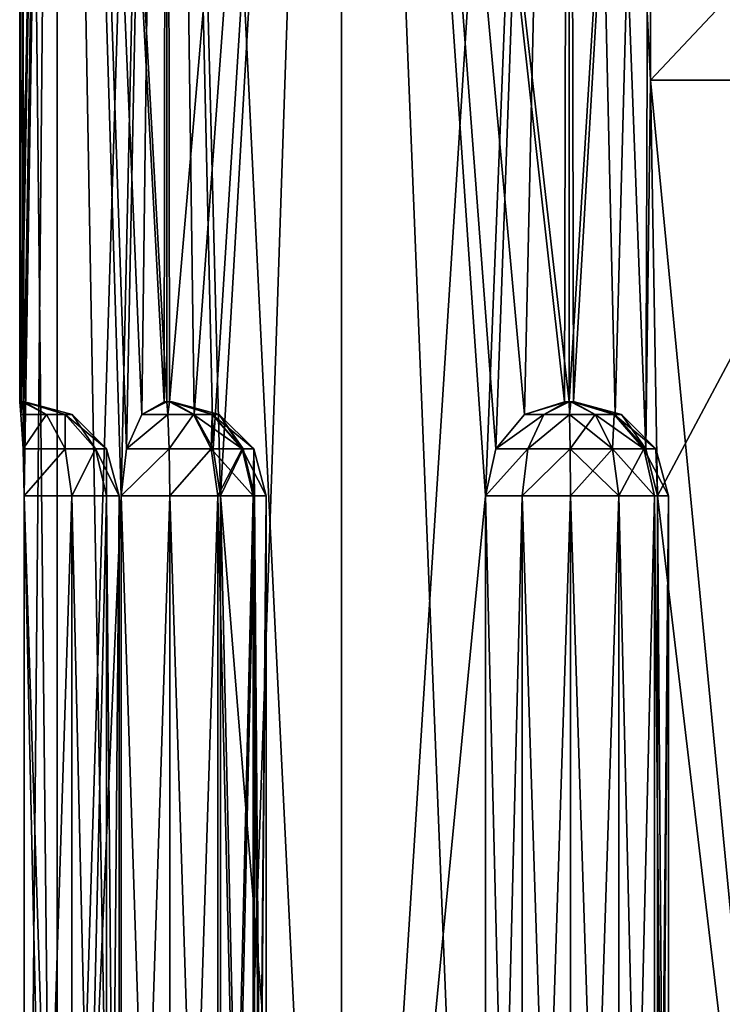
# Model space of a CAD drawing. Header units: millimetres. Extents: x -38 to 38, y -25 to 64.3.
# Tile 2 of 7: x -21 to -7.6, y -6.2 to 12.7. Entities that reach past the tile are written whole.
import ezdxf

# ---------------------------------------------------------------- set-up
doc = ezdxf.new("R2010")
doc.units = ezdxf.units.MM
doc.header["$LTSCALE"] = 101.851852
for name, color, linetype in [('1', 7, 'CONTINUOUS'), ('12', 7, 'CONTINUOUS'), ('13', 7, 'CONTINUOUS'), ('14', 7, 'CONTINUOUS'), ('15', 7, 'CONTINUOUS'), ('16', 7, 'CONTINUOUS'), ('27', 7, 'CONTINUOUS'), ('28', 7, 'CONTINUOUS'), ('3', 7, 'CONTINUOUS'), ('30', 7, 'CONTINUOUS'), ('31', 7, 'CONTINUOUS'), ('32', 7, 'CONTINUOUS'), ('4', 7, 'CONTINUOUS'), ('6', 7, 'CONTINUOUS'), ('7', 7, 'CONTINUOUS')]:
    doc.layers.add(name, color=color, linetype=linetype)

msp = doc.modelspace()

# ---------------------------------------------------------------- linework, layer by layer
at = {"layer": '1', "color": 32, "linetype": 'Continuous', "true_color": 0xd1691f}
for points in [[(-20.284, 43.5, 5.435), (-21, 43.5), (-20.284, -25, 5.435), (-20.284, 43.5, 5.435)], [(-21, 5.35, -0.1), (-21, 5.35, 0), (-20.284, 43.5, -5.435), (-21, 5.35, -0.1)], [(-20.284, 43.5, -5.435), (-21, 5.35, 0), (-21, 43.5), (-20.284, 43.5, -5.435)], [(-20.976, 5.109, -1), (-21, 5.35, -0.1), (-20.284, 43.5, -5.435), (-20.976, 5.109, -1)], [(-21, 5.35, 0), (-21, 5.35, 0.1), (-21, 43.5), (-21, 5.35, 0)], [(-20.976, 5.109, 1), (-20.934, 4.449, 1.658), (-21, 43.5), (-20.976, 5.109, 1)], [(-21, 5.35, 0.1), (-20.976, 5.109, 1), (-21, 43.5), (-21, 5.35, 0.1)], [(-20.934, 4.449, 1.658), (-20.914, 3.55, 1.898), (-21, 43.5), (-20.934, 4.449, 1.658)], [(-21, 43.5), (-20.914, 3.55, 1.898), (-20.284, -25, 5.435), (-21, 43.5)], [(-20.934, 4.449, -1.658), (-20.976, 5.109, -1), (-20.284, 43.5, -5.435), (-20.934, 4.449, -1.658)], [(-20.914, 3.55, -1.898), (-20.934, 4.449, -1.658), (-20.284, 43.5, -5.435), (-20.914, 3.55, -1.898)], [(-20.914, -25, -1.898), (-20.914, 3.55, -1.898), (-20.284, 43.5, -5.435), (-20.914, -25, -1.898)], [(-20.284, -25, -5.435), (-20.914, -25, -1.898), (-20.284, 43.5, -5.435), (-20.284, -25, -5.435)], [(-18.186, 43.5, 10.5), (-20.284, 43.5, 5.435), (-18.187, 5.35, 10.5), (-18.186, 43.5, 10.5)], [(-18.187, 5.35, 10.5), (-20.284, 43.5, 5.435), (-18.236, 5.35, 10.413), (-18.187, 5.35, 10.5)], [(-18.236, 5.35, 10.413), (-20.284, 43.5, 5.435), (-18.666, 5.109, 9.622), (-18.236, 5.35, 10.413)], [(-18.666, 5.109, 9.622), (-20.284, 43.5, 5.435), (-18.959, 4.449, 9.031), (-18.666, 5.109, 9.622)], [(-18.959, 4.449, 9.031), (-20.284, 43.5, 5.435), (-19.061, 3.55, 8.813), (-18.959, 4.449, 9.031)], [(-19.061, 3.55, 8.813), (-20.284, 43.5, 5.435), (-19.061, -25, 8.813), (-19.061, 3.55, 8.813)], [(-19.061, -25, 8.813), (-20.284, 43.5, 5.435), (-20.284, -25, 5.435), (-19.061, -25, 8.813)], [(-18.186, 43.5, -10.5), (-20.284, -25, -5.435), (-20.284, 43.5, -5.435), (-18.186, 43.5, -10.5)], [(-19.061, 3.55, -8.813), (-20.284, -25, -5.435), (-18.186, 43.5, -10.5), (-19.061, 3.55, -8.813)], [(-18.959, 4.449, -9.031), (-19.061, 3.55, -8.813), (-18.186, 43.5, -10.5), (-18.959, 4.449, -9.031)], [(-18.666, 5.109, -9.622), (-18.959, 4.449, -9.031), (-18.186, 43.5, -10.5), (-18.666, 5.109, -9.622)], [(-18.236, 5.35, -10.413), (-18.666, 5.109, -9.622), (-18.186, 43.5, -10.5), (-18.236, 5.35, -10.413)], [(-18.187, 5.35, -10.5), (-18.236, 5.35, -10.413), (-18.186, 43.5, -10.5), (-18.187, 5.35, -10.5)], [(-18.136, 5.35, 10.586), (-18.186, 43.5, 10.5), (-18.187, 5.35, 10.5), (-18.136, 5.35, 10.586)], [(-18.136, 5.35, -10.586), (-18.187, 5.35, -10.5), (-18.186, 43.5, -10.5), (-18.136, 5.35, -10.586)], [(-14.849, 43.5, 14.849), (-18.186, 43.5, 10.5), (-14.849, -25, 14.849), (-14.849, 43.5, 14.849)], [(-14.849, -25, 14.849), (-18.186, 43.5, 10.5), (-17.163, 3.55, 12.101), (-14.849, -25, 14.849)], [(-17.163, 3.55, 12.101), (-18.186, 43.5, 10.5), (-17.301, 4.449, 11.903), (-17.163, 3.55, 12.101)], [(-17.301, 4.449, 11.903), (-18.186, 43.5, 10.5), (-17.666, 5.109, 11.354), (-17.301, 4.449, 11.903)], [(-17.666, 5.109, 11.354), (-18.186, 43.5, 10.5), (-18.136, 5.35, 10.586), (-17.666, 5.109, 11.354)], [(-14.849, 43.5, -14.849), (-18.136, 5.35, -10.586), (-18.186, 43.5, -10.5), (-14.849, 43.5, -14.849)], [(-17.666, 5.109, -11.354), (-18.136, 5.35, -10.586), (-14.849, 43.5, -14.849), (-17.666, 5.109, -11.354)], [(-17.301, 4.449, -11.903), (-17.666, 5.109, -11.354), (-14.849, 43.5, -14.849), (-17.301, 4.449, -11.903)], [(-17.163, 3.55, -12.101), (-17.301, 4.449, -11.903), (-14.849, 43.5, -14.849), (-17.163, 3.55, -12.101)], [(-17.163, -25, -12.101), (-17.163, 3.55, -12.101), (-14.849, 43.5, -14.849), (-17.163, -25, -12.101)], [(-14.849, -25, -14.849), (-17.163, -25, -12.101), (-14.849, 43.5, -14.849), (-14.849, -25, -14.849)], [(-12.101, 3.55, -17.163), (-14.849, -25, -14.849), (-10.5, 43.5, -18.187), (-12.101, 3.55, -17.163)], [(-10.5, 43.5, -18.187), (-14.849, -25, -14.849), (-14.849, 43.5, -14.849), (-10.5, 43.5, -18.187)], [(-10.5, 43.5, 18.187), (-14.849, 43.5, 14.849), (-10.5, 5.35, 18.187), (-10.5, 43.5, 18.187)], [(-10.5, 5.35, 18.187), (-14.849, 43.5, 14.849), (-10.586, 5.35, 18.136), (-10.5, 5.35, 18.187)], [(-10.586, 5.35, 18.136), (-14.849, 43.5, 14.849), (-11.354, 5.109, 17.666), (-10.586, 5.35, 18.136)], [(-11.354, 5.109, 17.666), (-14.849, 43.5, 14.849), (-11.903, 4.449, 17.301), (-11.354, 5.109, 17.666)], [(-11.903, 4.449, 17.301), (-14.849, 43.5, 14.849), (-12.101, 3.55, 17.163), (-11.903, 4.449, 17.301)], [(-12.101, 3.55, 17.163), (-14.849, 43.5, 14.849), (-12.101, -25, 17.163), (-12.101, 3.55, 17.163)], [(-12.101, -25, 17.163), (-14.849, 43.5, 14.849), (-14.849, -25, 14.849), (-12.101, -25, 17.163)], [(-11.903, 4.449, -17.301), (-12.101, 3.55, -17.163), (-10.5, 43.5, -18.187), (-11.903, 4.449, -17.301)], [(-11.354, 5.109, -17.666), (-11.903, 4.449, -17.301), (-10.5, 43.5, -18.187), (-11.354, 5.109, -17.666)], [(-10.586, 5.35, -18.136), (-11.354, 5.109, -17.666), (-10.5, 43.5, -18.187), (-10.586, 5.35, -18.136)], [(-10.5, 5.35, -18.187), (-10.586, 5.35, -18.136), (-10.5, 43.5, -18.187), (-10.5, 5.35, -18.187)], [(-8.944, 30.5, -19), (-10.5, 5.35, -18.187), (-10.5, 43.5, -18.187), (-8.944, 30.5, -19)], [(-10.413, 5.35, 18.236), (-10.5, 43.5, 18.187), (-10.5, 5.35, 18.187), (-10.413, 5.35, 18.236)], [(-9.622, 5.109, 18.666), (-10.5, 43.5, 18.187), (-10.413, 5.35, 18.236), (-9.622, 5.109, 18.666)], [(-8.944, 30.5, 19), (-10.5, 43.5, 18.187), (-8.944, 11.5, 19), (-8.944, 30.5, 19)], [(-8.944, 11.5, 19), (-10.5, 43.5, 18.187), (-9.031, 4.449, 18.959), (-8.944, 11.5, 19)], [(-9.031, 4.449, 18.959), (-10.5, 43.5, 18.187), (-9.622, 5.109, 18.666), (-9.031, 4.449, 18.959)], [(-10.413, 5.35, -18.236), (-10.5, 5.35, -18.187), (-8.944, 30.5, -19), (-10.413, 5.35, -18.236)], [(-9.622, 5.109, -18.666), (-10.413, 5.35, -18.236), (-8.944, 30.5, -19), (-9.622, 5.109, -18.666)], [(-9.031, 4.449, -18.959), (-9.622, 5.109, -18.666), (-8.944, 30.5, -19), (-9.031, 4.449, -18.959)], [(-8.944, 11.5, -19), (-9.031, 4.449, -18.959), (-8.944, 30.5, -19), (-8.944, 11.5, -19)], [(-8.813, 3.55, -19.061), (-9.031, 4.449, -18.959), (-8.944, 11.5, -19), (-8.813, 3.55, -19.061)], [(-8.813, 3.55, 19.061), (-8.944, 11.5, 19), (-9.031, 4.449, 18.959), (-8.813, 3.55, 19.061)], [(-4.583, 11.5, -20.494), (-8.813, 3.55, -19.061), (-8.944, 11.5, -19), (-4.583, 11.5, -20.494)], [(-4.583, 11.5, 20.494), (-8.944, 11.5, 19), (-5.435, -25, 20.284), (-4.583, 11.5, 20.494)], [(-5.435, -25, 20.284), (-8.944, 11.5, 19), (-8.813, 3.55, 19.061), (-5.435, -25, 20.284)], [(-8.813, -25, -19.061), (-8.813, 3.55, -19.061), (-4.583, 11.5, -20.494), (-8.813, -25, -19.061)], [(-5.435, -25, -20.284), (-8.813, -25, -19.061), (-4.583, 11.5, -20.494), (-5.435, -25, -20.284)], [(-20.914, 3.55, 1.898), (-20.914, -25, 1.898), (-20.284, -25, 5.435), (-20.914, 3.55, 1.898)], [(-19.061, -25, -8.813), (-20.284, -25, -5.435), (-19.061, 3.55, -8.813), (-19.061, -25, -8.813)], [(-17.163, -25, 12.101), (-14.849, -25, 14.849), (-17.163, 3.55, 12.101), (-17.163, -25, 12.101)], [(-12.101, -25, -17.163), (-14.849, -25, -14.849), (-12.101, 3.55, -17.163), (-12.101, -25, -17.163)], [(-8.813, -25, 19.061), (-5.435, -25, 20.284), (-8.813, 3.55, 19.061), (-8.813, -25, 19.061)]]:
    msp.add_3dface(points, dxfattribs=at)
at = {"layer": '12', "color": 32, "linetype": 'Continuous', "true_color": 0xd1691f}
for points in [[(-11.4, -25, -16.513), (-12.101, -25, -17.163), (-11.4, 3.55, -16.513), (-11.4, -25, -16.513)], [(-12.101, -25, -17.163), (-12.101, 3.55, -17.163), (-11.4, 3.55, -16.513), (-12.101, -25, -17.163)], [(-10.471, 3.55, -16.287), (-11.4, -25, -16.513), (-11.4, 3.55, -16.513), (-10.471, 3.55, -16.287)], [(-10.471, -25, -16.287), (-11.4, -25, -16.513), (-10.471, 3.55, -16.287), (-10.471, -25, -16.287)], [(-9.55, 3.55, -16.541), (-10.471, -25, -16.287), (-10.471, 3.55, -16.287), (-9.55, 3.55, -16.541)], [(-9.55, -25, -16.541), (-10.471, -25, -16.287), (-9.55, 3.55, -16.541), (-9.55, -25, -16.541)], [(-8.869, 3.55, -17.212), (-9.55, -25, -16.541), (-9.55, 3.55, -16.541), (-8.869, 3.55, -17.212)], [(-8.869, -25, -17.212), (-9.55, -25, -16.541), (-8.869, 3.55, -17.212), (-8.869, -25, -17.212)], [(-8.601, -25, -18.129), (-8.869, -25, -17.212), (-8.601, 3.55, -18.129), (-8.601, -25, -18.129)], [(-8.601, 3.55, -18.129), (-8.869, -25, -17.212), (-8.869, 3.55, -17.212), (-8.601, 3.55, -18.129)], [(-8.813, 3.55, -19.061), (-8.813, -25, -19.061), (-8.601, -25, -18.129), (-8.813, 3.55, -19.061)], [(-8.813, 3.55, -19.061), (-8.601, -25, -18.129), (-8.601, 3.55, -18.129), (-8.813, 3.55, -19.061)]]:
    msp.add_3dface(points, dxfattribs=at)
at = {"layer": '13', "color": 32, "linetype": 'Continuous', "true_color": 0xd1691f}
for points in [[(-19.061, -25, -8.813), (-19.061, 3.55, -8.813), (-18.129, 3.55, -8.601), (-19.061, -25, -8.813)], [(-18.129, -25, -8.601), (-19.061, -25, -8.813), (-18.129, 3.55, -8.601), (-18.129, -25, -8.601)], [(-17.212, 3.55, -8.869), (-18.129, -25, -8.601), (-18.129, 3.55, -8.601), (-17.212, 3.55, -8.869)], [(-17.212, -25, -8.869), (-18.129, -25, -8.601), (-17.212, 3.55, -8.869), (-17.212, -25, -8.869)], [(-16.541, -25, -9.55), (-17.212, -25, -8.869), (-16.541, 3.55, -9.55), (-16.541, -25, -9.55)], [(-16.541, 3.55, -9.55), (-17.212, -25, -8.869), (-17.212, 3.55, -8.869), (-16.541, 3.55, -9.55)], [(-17.163, 3.55, -12.101), (-17.163, -25, -12.101), (-16.513, -25, -11.4), (-17.163, 3.55, -12.101)], [(-17.163, 3.55, -12.101), (-16.513, -25, -11.4), (-16.513, 3.55, -11.4), (-17.163, 3.55, -12.101)], [(-16.287, -25, -10.471), (-16.541, -25, -9.55), (-16.287, 3.55, -10.471), (-16.287, -25, -10.471)], [(-16.287, 3.55, -10.471), (-16.541, -25, -9.55), (-16.541, 3.55, -9.55), (-16.287, 3.55, -10.471)], [(-16.513, -25, -11.4), (-16.287, -25, -10.471), (-16.513, 3.55, -11.4), (-16.513, -25, -11.4)], [(-16.513, 3.55, -11.4), (-16.287, -25, -10.471), (-16.287, 3.55, -10.471), (-16.513, 3.55, -11.4)]]:
    msp.add_3dface(points, dxfattribs=at)
at = {"layer": '14', "color": 32, "linetype": 'Continuous', "true_color": 0xd1691f}
for points in [[(-20.914, -25, 1.898), (-20.914, 3.55, 1.898), (-20.001, 3.55, 1.616), (-20.914, -25, 1.898)], [(-20.914, 3.55, -1.898), (-20.914, -25, -1.898), (-20.001, -25, -1.616), (-20.914, 3.55, -1.898)], [(-20.914, 3.55, -1.898), (-20.001, -25, -1.616), (-20.001, 3.55, -1.616), (-20.914, 3.55, -1.898)], [(-20.001, -25, 1.616), (-20.914, -25, 1.898), (-20.001, 3.55, 1.616), (-20.001, -25, 1.616)], [(-20.001, 3.55, -1.616), (-19.34, -25, -0.925), (-19.34, 3.55, -0.925), (-20.001, 3.55, -1.616)], [(-19.34, -25, 0.925), (-20.001, -25, 1.616), (-19.34, 3.55, 0.925), (-19.34, -25, 0.925)], [(-19.34, 3.55, 0.925), (-20.001, -25, 1.616), (-20.001, 3.55, 1.616), (-19.34, 3.55, 0.925)], [(-20.001, -25, -1.616), (-19.34, -25, -0.925), (-20.001, 3.55, -1.616), (-20.001, -25, -1.616)], [(-19.1, -25), (-19.34, -25, 0.925), (-19.1, 3.55, 0), (-19.1, -25)], [(-19.34, 3.55, -0.925), (-19.1, -25), (-19.1, 3.55, 0), (-19.34, 3.55, -0.925)], [(-19.1, 3.55, 0), (-19.34, -25, 0.925), (-19.34, 3.55, 0.925), (-19.1, 3.55, 0)], [(-19.34, -25, -0.925), (-19.1, -25), (-19.34, 3.55, -0.925), (-19.34, -25, -0.925)]]:
    msp.add_3dface(points, dxfattribs=at)
at = {"layer": '15', "color": 32, "linetype": 'Continuous', "true_color": 0xd1691f}
for points in [[(-19.061, 3.55, 8.813), (-18.129, -25, 8.601), (-18.129, 3.55, 8.601), (-19.061, 3.55, 8.813)], [(-19.061, 3.55, 8.813), (-19.061, -25, 8.813), (-18.129, -25, 8.601), (-19.061, 3.55, 8.813)], [(-18.129, 3.55, 8.601), (-17.212, -25, 8.869), (-17.212, 3.55, 8.869), (-18.129, 3.55, 8.601)], [(-18.129, -25, 8.601), (-17.212, -25, 8.869), (-18.129, 3.55, 8.601), (-18.129, -25, 8.601)], [(-17.212, -25, 8.869), (-16.541, -25, 9.55), (-17.212, 3.55, 8.869), (-17.212, -25, 8.869)], [(-17.212, 3.55, 8.869), (-16.541, -25, 9.55), (-16.541, 3.55, 9.55), (-17.212, 3.55, 8.869)], [(-16.513, -25, 11.4), (-17.163, -25, 12.101), (-16.513, 3.55, 11.4), (-16.513, -25, 11.4)], [(-17.163, -25, 12.101), (-17.163, 3.55, 12.101), (-16.513, 3.55, 11.4), (-17.163, -25, 12.101)], [(-16.541, 3.55, 9.55), (-16.287, -25, 10.471), (-16.287, 3.55, 10.471), (-16.541, 3.55, 9.55)], [(-16.541, -25, 9.55), (-16.287, -25, 10.471), (-16.541, 3.55, 9.55), (-16.541, -25, 9.55)], [(-16.287, 3.55, 10.471), (-16.513, -25, 11.4), (-16.513, 3.55, 11.4), (-16.287, 3.55, 10.471)], [(-16.287, -25, 10.471), (-16.513, -25, 11.4), (-16.287, 3.55, 10.471), (-16.287, -25, 10.471)]]:
    msp.add_3dface(points, dxfattribs=at)
at = {"layer": '16', "color": 32, "linetype": 'Continuous', "true_color": 0xd1691f}
for points in [[(-12.101, 3.55, 17.163), (-11.4, -25, 16.513), (-11.4, 3.55, 16.513), (-12.101, 3.55, 17.163)], [(-12.101, 3.55, 17.163), (-12.101, -25, 17.163), (-11.4, -25, 16.513), (-12.101, 3.55, 17.163)], [(-11.4, 3.55, 16.513), (-10.471, -25, 16.287), (-10.471, 3.55, 16.287), (-11.4, 3.55, 16.513)], [(-11.4, -25, 16.513), (-10.471, -25, 16.287), (-11.4, 3.55, 16.513), (-11.4, -25, 16.513)], [(-10.471, 3.55, 16.287), (-9.55, -25, 16.541), (-9.55, 3.55, 16.541), (-10.471, 3.55, 16.287)], [(-10.471, -25, 16.287), (-9.55, -25, 16.541), (-10.471, 3.55, 16.287), (-10.471, -25, 16.287)], [(-9.55, 3.55, 16.541), (-8.869, -25, 17.212), (-8.869, 3.55, 17.212), (-9.55, 3.55, 16.541)], [(-9.55, -25, 16.541), (-8.869, -25, 17.212), (-9.55, 3.55, 16.541), (-9.55, -25, 16.541)], [(-8.869, -25, 17.212), (-8.601, -25, 18.129), (-8.869, 3.55, 17.212), (-8.869, -25, 17.212)], [(-8.869, 3.55, 17.212), (-8.601, -25, 18.129), (-8.601, 3.55, 18.129), (-8.869, 3.55, 17.212)], [(-8.601, -25, 18.129), (-8.813, -25, 19.061), (-8.601, 3.55, 18.129), (-8.601, -25, 18.129)], [(-8.813, -25, 19.061), (-8.813, 3.55, 19.061), (-8.601, 3.55, 18.129), (-8.813, -25, 19.061)]]:
    msp.add_3dface(points, dxfattribs=at)
at = {"layer": '27', "color": 32, "linetype": 'Continuous', "true_color": 0xd1691f}
for points in [[(-11.354, 5.109, -17.666), (-10.55, 5.35, -18.1), (-10.986, 5.109, -17.313), (-11.354, 5.109, -17.666)], [(-11.354, 5.109, -17.666), (-10.586, 5.35, -18.136), (-10.55, 5.35, -18.1), (-11.354, 5.109, -17.666)], [(-10.55, 5.35, -18.1), (-10.5, 5.35, -18.087), (-10.986, 5.109, -17.313), (-10.55, 5.35, -18.1)], [(-10.986, 5.109, -17.313), (-10.5, 5.35, -18.087), (-10.492, 5.109, -17.187), (-10.986, 5.109, -17.313)], [(-10.5, 5.35, -18.087), (-10.466, 5.35, -18.093), (-10.492, 5.109, -17.187), (-10.5, 5.35, -18.087)], [(-10.492, 5.109, -17.187), (-10.466, 5.35, -18.093), (-10, 5.109, -17.321), (-10.492, 5.109, -17.187)], [(-10.466, 5.35, -18.093), (-10.436, 5.35, -18.11), (-10, 5.109, -17.321), (-10.466, 5.35, -18.093)], [(-10.436, 5.35, -18.11), (-10.413, 5.35, -18.136), (-9.638, 5.109, -17.68), (-10.436, 5.35, -18.11)], [(-10, 5.109, -17.321), (-10.436, 5.35, -18.11), (-9.638, 5.109, -17.68), (-10, 5.109, -17.321)], [(-10.413, 5.35, -18.236), (-9.622, 5.109, -18.666), (-10.4, 5.35, -18.186), (-10.413, 5.35, -18.236)], [(-10.413, 5.35, -18.136), (-10.4, 5.35, -18.186), (-9.5, 5.109, -18.171), (-10.413, 5.35, -18.136)], [(-9.638, 5.109, -17.68), (-10.413, 5.35, -18.136), (-9.5, 5.109, -18.171), (-9.638, 5.109, -17.68)], [(-10.4, 5.35, -18.186), (-9.622, 5.109, -18.666), (-9.5, 5.109, -18.171), (-10.4, 5.35, -18.186)], [(-11.903, 4.449, -17.301), (-10.986, 5.109, -17.313), (-11.292, 4.449, -16.728), (-11.903, 4.449, -17.301)], [(-11.903, 4.449, -17.301), (-11.354, 5.109, -17.666), (-10.986, 5.109, -17.313), (-11.903, 4.449, -17.301)], [(-11.292, 4.449, -16.728), (-10.492, 5.109, -17.187), (-10.478, 4.449, -16.527), (-11.292, 4.449, -16.728)], [(-10.986, 5.109, -17.313), (-10.492, 5.109, -17.187), (-11.292, 4.449, -16.728), (-10.986, 5.109, -17.313)], [(-10.492, 5.109, -17.187), (-10, 5.109, -17.321), (-10.478, 4.449, -16.527), (-10.492, 5.109, -17.187)], [(-10.478, 4.449, -16.527), (-10, 5.109, -17.321), (-9.67, 4.449, -16.75), (-10.478, 4.449, -16.527)], [(-10, 5.109, -17.321), (-9.638, 5.109, -17.68), (-9.67, 4.449, -16.75), (-10, 5.109, -17.321)], [(-9.67, 4.449, -16.75), (-9.638, 5.109, -17.68), (-9.074, 4.449, -17.338), (-9.67, 4.449, -16.75)], [(-9.638, 5.109, -17.68), (-9.5, 5.109, -18.171), (-8.841, 4.449, -18.143), (-9.638, 5.109, -17.68)], [(-9.074, 4.449, -17.338), (-9.638, 5.109, -17.68), (-8.841, 4.449, -18.143), (-9.074, 4.449, -17.338)], [(-9.622, 5.109, -18.666), (-9.031, 4.449, -18.959), (-9.5, 5.109, -18.171), (-9.622, 5.109, -18.666)], [(-9.5, 5.109, -18.171), (-9.031, 4.449, -18.959), (-8.841, 4.449, -18.143), (-9.5, 5.109, -18.171)], [(-11.4, 3.55, -16.513), (-12.101, 3.55, -17.163), (-11.292, 4.449, -16.728), (-11.4, 3.55, -16.513)], [(-12.101, 3.55, -17.163), (-11.903, 4.449, -17.301), (-11.292, 4.449, -16.728), (-12.101, 3.55, -17.163)], [(-10.471, 3.55, -16.287), (-11.4, 3.55, -16.513), (-10.478, 4.449, -16.527), (-10.471, 3.55, -16.287)], [(-11.4, 3.55, -16.513), (-11.292, 4.449, -16.728), (-10.478, 4.449, -16.527), (-11.4, 3.55, -16.513)], [(-10.471, 3.55, -16.287), (-10.478, 4.449, -16.527), (-9.67, 4.449, -16.75), (-10.471, 3.55, -16.287)], [(-9.55, 3.55, -16.541), (-10.471, 3.55, -16.287), (-9.67, 4.449, -16.75), (-9.55, 3.55, -16.541)], [(-9.55, 3.55, -16.541), (-9.67, 4.449, -16.75), (-9.074, 4.449, -17.338), (-9.55, 3.55, -16.541)], [(-8.869, 3.55, -17.212), (-9.55, 3.55, -16.541), (-9.074, 4.449, -17.338), (-8.869, 3.55, -17.212)], [(-8.601, 3.55, -18.129), (-8.869, 3.55, -17.212), (-9.074, 4.449, -17.338), (-8.601, 3.55, -18.129)], [(-8.601, 3.55, -18.129), (-9.074, 4.449, -17.338), (-8.841, 4.449, -18.143), (-8.601, 3.55, -18.129)], [(-9.031, 4.449, -18.959), (-8.813, 3.55, -19.061), (-8.841, 4.449, -18.143), (-9.031, 4.449, -18.959)], [(-8.813, 3.55, -19.061), (-8.601, 3.55, -18.129), (-8.841, 4.449, -18.143), (-8.813, 3.55, -19.061)]]:
    msp.add_3dface(points, dxfattribs=at)
at = {"layer": '28', "color": 32, "linetype": 'Continuous', "true_color": 0xd1691f}
for points in [[(-18.666, 5.109, -9.622), (-18.186, 5.35, -10.4), (-18.171, 5.109, -9.5), (-18.666, 5.109, -9.622)], [(-18.666, 5.109, -9.622), (-18.236, 5.35, -10.413), (-18.186, 5.35, -10.4), (-18.666, 5.109, -9.622)], [(-18.186, 5.35, -10.4), (-18.136, 5.35, -10.413), (-18.171, 5.109, -9.5), (-18.186, 5.35, -10.4)], [(-18.171, 5.109, -9.5), (-18.136, 5.35, -10.413), (-17.68, 5.109, -9.638), (-18.171, 5.109, -9.5)], [(-18.136, 5.35, -10.413), (-18.11, 5.35, -10.436), (-17.68, 5.109, -9.638), (-18.136, 5.35, -10.413)], [(-18.136, 5.35, -10.586), (-17.666, 5.109, -11.354), (-18.1, 5.35, -10.55), (-18.136, 5.35, -10.586)], [(-18.11, 5.35, -10.436), (-18.093, 5.35, -10.466), (-17.321, 5.109, -10), (-18.11, 5.35, -10.436)], [(-17.68, 5.109, -9.638), (-18.11, 5.35, -10.436), (-17.321, 5.109, -10), (-17.68, 5.109, -9.638)], [(-18.087, 5.35, -10.5), (-18.1, 5.35, -10.55), (-17.313, 5.109, -10.986), (-18.087, 5.35, -10.5)], [(-18.1, 5.35, -10.55), (-17.666, 5.109, -11.354), (-17.313, 5.109, -10.986), (-18.1, 5.35, -10.55)], [(-18.093, 5.35, -10.466), (-18.087, 5.35, -10.5), (-17.187, 5.109, -10.492), (-18.093, 5.35, -10.466)], [(-17.321, 5.109, -10), (-18.093, 5.35, -10.466), (-17.187, 5.109, -10.492), (-17.321, 5.109, -10)], [(-17.187, 5.109, -10.492), (-18.087, 5.35, -10.5), (-17.313, 5.109, -10.986), (-17.187, 5.109, -10.492)], [(-18.959, 4.449, -9.031), (-18.171, 5.109, -9.5), (-18.143, 4.449, -8.841), (-18.959, 4.449, -9.031)], [(-18.959, 4.449, -9.031), (-18.666, 5.109, -9.622), (-18.171, 5.109, -9.5), (-18.959, 4.449, -9.031)], [(-18.171, 5.109, -9.5), (-17.68, 5.109, -9.638), (-18.143, 4.449, -8.841), (-18.171, 5.109, -9.5)], [(-18.143, 4.449, -8.841), (-17.68, 5.109, -9.638), (-17.338, 4.449, -9.074), (-18.143, 4.449, -8.841)], [(-17.68, 5.109, -9.638), (-17.321, 5.109, -10), (-17.338, 4.449, -9.074), (-17.68, 5.109, -9.638)], [(-17.666, 5.109, -11.354), (-17.301, 4.449, -11.903), (-17.313, 5.109, -10.986), (-17.666, 5.109, -11.354)], [(-17.338, 4.449, -9.074), (-17.321, 5.109, -10), (-16.75, 4.449, -9.67), (-17.338, 4.449, -9.074)], [(-17.321, 5.109, -10), (-17.187, 5.109, -10.492), (-16.75, 4.449, -9.67), (-17.321, 5.109, -10)], [(-17.187, 5.109, -10.492), (-17.313, 5.109, -10.986), (-16.728, 4.449, -11.292), (-17.187, 5.109, -10.492)], [(-17.313, 5.109, -10.986), (-17.301, 4.449, -11.903), (-16.728, 4.449, -11.292), (-17.313, 5.109, -10.986)], [(-16.75, 4.449, -9.67), (-17.187, 5.109, -10.492), (-16.527, 4.449, -10.478), (-16.75, 4.449, -9.67)], [(-16.527, 4.449, -10.478), (-17.187, 5.109, -10.492), (-16.728, 4.449, -11.292), (-16.527, 4.449, -10.478)], [(-18.129, 3.55, -8.601), (-19.061, 3.55, -8.813), (-18.143, 4.449, -8.841), (-18.129, 3.55, -8.601)], [(-19.061, 3.55, -8.813), (-18.959, 4.449, -9.031), (-18.143, 4.449, -8.841), (-19.061, 3.55, -8.813)], [(-18.129, 3.55, -8.601), (-18.143, 4.449, -8.841), (-17.338, 4.449, -9.074), (-18.129, 3.55, -8.601)], [(-17.212, 3.55, -8.869), (-18.129, 3.55, -8.601), (-17.338, 4.449, -9.074), (-17.212, 3.55, -8.869)], [(-17.212, 3.55, -8.869), (-17.338, 4.449, -9.074), (-16.75, 4.449, -9.67), (-17.212, 3.55, -8.869)], [(-17.301, 4.449, -11.903), (-17.163, 3.55, -12.101), (-16.728, 4.449, -11.292), (-17.301, 4.449, -11.903)], [(-16.541, 3.55, -9.55), (-17.212, 3.55, -8.869), (-16.75, 4.449, -9.67), (-16.541, 3.55, -9.55)], [(-17.163, 3.55, -12.101), (-16.513, 3.55, -11.4), (-16.728, 4.449, -11.292), (-17.163, 3.55, -12.101)], [(-16.541, 3.55, -9.55), (-16.75, 4.449, -9.67), (-16.527, 4.449, -10.478), (-16.541, 3.55, -9.55)], [(-16.513, 3.55, -11.4), (-16.527, 4.449, -10.478), (-16.728, 4.449, -11.292), (-16.513, 3.55, -11.4)], [(-16.287, 3.55, -10.471), (-16.541, 3.55, -9.55), (-16.527, 4.449, -10.478), (-16.287, 3.55, -10.471)], [(-16.513, 3.55, -11.4), (-16.287, 3.55, -10.471), (-16.527, 4.449, -10.478), (-16.513, 3.55, -11.4)]]:
    msp.add_3dface(points, dxfattribs=at)
at = {"layer": '3', "color": 32, "linetype": 'Continuous', "true_color": 0xd1691f}
for points in [[(-8.944, 11.5, 19), (8.944, 11.5, 19), (8.944, 30.5, 19), (-8.944, 11.5, 19)], [(-8.944, 30.5, 19), (-8.944, 11.5, 19), (8.944, 30.5, 19), (-8.944, 30.5, 19)]]:
    msp.add_3dface(points, dxfattribs=at)
at = {"layer": '30', "color": 32, "linetype": 'Continuous', "true_color": 0xd1691f}
for points in [[(-10.586, 5.35, 18.136), (-11.354, 5.109, 17.666), (-10.55, 5.35, 18.1), (-10.586, 5.35, 18.136)], [(-10.55, 5.35, 18.1), (-11.354, 5.109, 17.666), (-10.986, 5.109, 17.313), (-10.55, 5.35, 18.1)], [(-10.492, 5.109, 17.187), (-10.5, 5.35, 18.087), (-10.986, 5.109, 17.313), (-10.492, 5.109, 17.187)], [(-10.5, 5.35, 18.087), (-10.55, 5.35, 18.1), (-10.986, 5.109, 17.313), (-10.5, 5.35, 18.087)], [(-10.466, 5.35, 18.093), (-10.5, 5.35, 18.087), (-10.492, 5.109, 17.187), (-10.466, 5.35, 18.093)], [(-10, 5.109, 17.321), (-10.466, 5.35, 18.093), (-10.492, 5.109, 17.187), (-10, 5.109, 17.321)], [(-10.436, 5.35, 18.11), (-10.466, 5.35, 18.093), (-10, 5.109, 17.321), (-10.436, 5.35, 18.11)], [(-10.413, 5.35, 18.136), (-10.436, 5.35, 18.11), (-9.638, 5.109, 17.68), (-10.413, 5.35, 18.136)], [(-9.638, 5.109, 17.68), (-10.436, 5.35, 18.11), (-10, 5.109, 17.321), (-9.638, 5.109, 17.68)], [(-9.622, 5.109, 18.666), (-10.413, 5.35, 18.236), (-10.4, 5.35, 18.186), (-9.622, 5.109, 18.666)], [(-10.4, 5.35, 18.186), (-10.413, 5.35, 18.136), (-9.5, 5.109, 18.171), (-10.4, 5.35, 18.186)], [(-9.5, 5.109, 18.171), (-10.413, 5.35, 18.136), (-9.638, 5.109, 17.68), (-9.5, 5.109, 18.171)], [(-9.622, 5.109, 18.666), (-10.4, 5.35, 18.186), (-9.5, 5.109, 18.171), (-9.622, 5.109, 18.666)], [(-11.354, 5.109, 17.666), (-11.903, 4.449, 17.301), (-10.986, 5.109, 17.313), (-11.354, 5.109, 17.666)], [(-10.986, 5.109, 17.313), (-11.903, 4.449, 17.301), (-11.292, 4.449, 16.728), (-10.986, 5.109, 17.313)], [(-10.492, 5.109, 17.187), (-10.986, 5.109, 17.313), (-11.292, 4.449, 16.728), (-10.492, 5.109, 17.187)], [(-10.478, 4.449, 16.527), (-10.492, 5.109, 17.187), (-11.292, 4.449, 16.728), (-10.478, 4.449, 16.527)], [(-10, 5.109, 17.321), (-10.492, 5.109, 17.187), (-9.67, 4.449, 16.75), (-10, 5.109, 17.321)], [(-9.67, 4.449, 16.75), (-10.492, 5.109, 17.187), (-10.478, 4.449, 16.527), (-9.67, 4.449, 16.75)], [(-9.074, 4.449, 17.338), (-10, 5.109, 17.321), (-9.67, 4.449, 16.75), (-9.074, 4.449, 17.338)], [(-9.638, 5.109, 17.68), (-10, 5.109, 17.321), (-9.074, 4.449, 17.338), (-9.638, 5.109, 17.68)], [(-8.841, 4.449, 18.143), (-9.638, 5.109, 17.68), (-9.074, 4.449, 17.338), (-8.841, 4.449, 18.143)], [(-9.5, 5.109, 18.171), (-9.638, 5.109, 17.68), (-8.841, 4.449, 18.143), (-9.5, 5.109, 18.171)], [(-9.031, 4.449, 18.959), (-9.622, 5.109, 18.666), (-9.5, 5.109, 18.171), (-9.031, 4.449, 18.959)], [(-9.031, 4.449, 18.959), (-9.5, 5.109, 18.171), (-8.841, 4.449, 18.143), (-9.031, 4.449, 18.959)], [(-12.101, 3.55, 17.163), (-11.4, 3.55, 16.513), (-11.292, 4.449, 16.728), (-12.101, 3.55, 17.163)], [(-11.903, 4.449, 17.301), (-12.101, 3.55, 17.163), (-11.292, 4.449, 16.728), (-11.903, 4.449, 17.301)], [(-11.4, 3.55, 16.513), (-10.478, 4.449, 16.527), (-11.292, 4.449, 16.728), (-11.4, 3.55, 16.513)], [(-11.4, 3.55, 16.513), (-10.471, 3.55, 16.287), (-10.478, 4.449, 16.527), (-11.4, 3.55, 16.513)], [(-9.55, 3.55, 16.541), (-9.67, 4.449, 16.75), (-10.478, 4.449, 16.527), (-9.55, 3.55, 16.541)], [(-10.471, 3.55, 16.287), (-9.55, 3.55, 16.541), (-10.478, 4.449, 16.527), (-10.471, 3.55, 16.287)], [(-8.869, 3.55, 17.212), (-9.074, 4.449, 17.338), (-9.67, 4.449, 16.75), (-8.869, 3.55, 17.212)], [(-9.55, 3.55, 16.541), (-8.869, 3.55, 17.212), (-9.67, 4.449, 16.75), (-9.55, 3.55, 16.541)], [(-8.601, 3.55, 18.129), (-8.841, 4.449, 18.143), (-9.074, 4.449, 17.338), (-8.601, 3.55, 18.129)], [(-8.869, 3.55, 17.212), (-8.601, 3.55, 18.129), (-9.074, 4.449, 17.338), (-8.869, 3.55, 17.212)], [(-8.813, 3.55, 19.061), (-9.031, 4.449, 18.959), (-8.841, 4.449, 18.143), (-8.813, 3.55, 19.061)], [(-8.601, 3.55, 18.129), (-8.813, 3.55, 19.061), (-8.841, 4.449, 18.143), (-8.601, 3.55, 18.129)]]:
    msp.add_3dface(points, dxfattribs=at)
at = {"layer": '31', "color": 32, "linetype": 'Continuous', "true_color": 0xd1691f}
for points in [[(-18.186, 5.35, 10.4), (-18.666, 5.109, 9.622), (-18.171, 5.109, 9.5), (-18.186, 5.35, 10.4)], [(-18.236, 5.35, 10.413), (-18.666, 5.109, 9.622), (-18.186, 5.35, 10.4), (-18.236, 5.35, 10.413)], [(-18.136, 5.35, 10.413), (-18.186, 5.35, 10.4), (-18.171, 5.109, 9.5), (-18.136, 5.35, 10.413)], [(-17.68, 5.109, 9.638), (-18.136, 5.35, 10.413), (-18.171, 5.109, 9.5), (-17.68, 5.109, 9.638)], [(-18.11, 5.35, 10.436), (-18.136, 5.35, 10.413), (-17.68, 5.109, 9.638), (-18.11, 5.35, 10.436)], [(-17.666, 5.109, 11.354), (-18.136, 5.35, 10.586), (-18.1, 5.35, 10.55), (-17.666, 5.109, 11.354)], [(-18.093, 5.35, 10.466), (-18.11, 5.35, 10.436), (-17.321, 5.109, 10), (-18.093, 5.35, 10.466)], [(-17.321, 5.109, 10), (-18.11, 5.35, 10.436), (-17.68, 5.109, 9.638), (-17.321, 5.109, 10)], [(-18.1, 5.35, 10.55), (-18.087, 5.35, 10.5), (-17.313, 5.109, 10.986), (-18.1, 5.35, 10.55)], [(-17.666, 5.109, 11.354), (-18.1, 5.35, 10.55), (-17.313, 5.109, 10.986), (-17.666, 5.109, 11.354)], [(-18.087, 5.35, 10.5), (-18.093, 5.35, 10.466), (-17.187, 5.109, 10.492), (-18.087, 5.35, 10.5)], [(-17.187, 5.109, 10.492), (-18.093, 5.35, 10.466), (-17.321, 5.109, 10), (-17.187, 5.109, 10.492)], [(-17.313, 5.109, 10.986), (-18.087, 5.35, 10.5), (-17.187, 5.109, 10.492), (-17.313, 5.109, 10.986)], [(-18.171, 5.109, 9.5), (-18.959, 4.449, 9.031), (-18.143, 4.449, 8.841), (-18.171, 5.109, 9.5)], [(-18.666, 5.109, 9.622), (-18.959, 4.449, 9.031), (-18.171, 5.109, 9.5), (-18.666, 5.109, 9.622)], [(-17.68, 5.109, 9.638), (-18.171, 5.109, 9.5), (-18.143, 4.449, 8.841), (-17.68, 5.109, 9.638)], [(-17.338, 4.449, 9.074), (-17.68, 5.109, 9.638), (-18.143, 4.449, 8.841), (-17.338, 4.449, 9.074)], [(-17.321, 5.109, 10), (-17.68, 5.109, 9.638), (-16.75, 4.449, 9.67), (-17.321, 5.109, 10)], [(-16.75, 4.449, 9.67), (-17.68, 5.109, 9.638), (-17.338, 4.449, 9.074), (-16.75, 4.449, 9.67)], [(-17.301, 4.449, 11.903), (-17.666, 5.109, 11.354), (-17.313, 5.109, 10.986), (-17.301, 4.449, 11.903)], [(-16.527, 4.449, 10.478), (-17.321, 5.109, 10), (-16.75, 4.449, 9.67), (-16.527, 4.449, 10.478)], [(-17.187, 5.109, 10.492), (-17.321, 5.109, 10), (-16.527, 4.449, 10.478), (-17.187, 5.109, 10.492)], [(-17.301, 4.449, 11.903), (-17.313, 5.109, 10.986), (-16.728, 4.449, 11.292), (-17.301, 4.449, 11.903)], [(-17.313, 5.109, 10.986), (-17.187, 5.109, 10.492), (-16.728, 4.449, 11.292), (-17.313, 5.109, 10.986)], [(-16.728, 4.449, 11.292), (-17.187, 5.109, 10.492), (-16.527, 4.449, 10.478), (-16.728, 4.449, 11.292)], [(-19.061, 3.55, 8.813), (-18.129, 3.55, 8.601), (-18.143, 4.449, 8.841), (-19.061, 3.55, 8.813)], [(-18.959, 4.449, 9.031), (-19.061, 3.55, 8.813), (-18.143, 4.449, 8.841), (-18.959, 4.449, 9.031)], [(-18.129, 3.55, 8.601), (-17.338, 4.449, 9.074), (-18.143, 4.449, 8.841), (-18.129, 3.55, 8.601)], [(-18.129, 3.55, 8.601), (-17.212, 3.55, 8.869), (-17.338, 4.449, 9.074), (-18.129, 3.55, 8.601)], [(-16.541, 3.55, 9.55), (-16.75, 4.449, 9.67), (-17.338, 4.449, 9.074), (-16.541, 3.55, 9.55)], [(-17.212, 3.55, 8.869), (-16.541, 3.55, 9.55), (-17.338, 4.449, 9.074), (-17.212, 3.55, 8.869)], [(-17.163, 3.55, 12.101), (-17.301, 4.449, 11.903), (-16.728, 4.449, 11.292), (-17.163, 3.55, 12.101)], [(-16.513, 3.55, 11.4), (-17.163, 3.55, 12.101), (-16.728, 4.449, 11.292), (-16.513, 3.55, 11.4)], [(-16.287, 3.55, 10.471), (-16.527, 4.449, 10.478), (-16.75, 4.449, 9.67), (-16.287, 3.55, 10.471)], [(-16.541, 3.55, 9.55), (-16.287, 3.55, 10.471), (-16.75, 4.449, 9.67), (-16.541, 3.55, 9.55)], [(-16.513, 3.55, 11.4), (-16.728, 4.449, 11.292), (-16.527, 4.449, 10.478), (-16.513, 3.55, 11.4)], [(-16.287, 3.55, 10.471), (-16.513, 3.55, 11.4), (-16.527, 4.449, 10.478), (-16.287, 3.55, 10.471)]]:
    msp.add_3dface(points, dxfattribs=at)
at = {"layer": '32', "color": 32, "linetype": 'Continuous', "true_color": 0xd1691f}
for points in [[(-20.976, 5.109, 1), (-21, 5.35, 0.1), (-20.95, 5.35, 0.087), (-20.976, 5.109, 1)], [(-21, 5.35, -0.1), (-20.976, 5.109, -1), (-20.95, 5.35, -0.087), (-21, 5.35, -0.1)], [(-20.976, 5.109, 1), (-20.95, 5.35, 0.087), (-20.486, 5.109, 0.858), (-20.976, 5.109, 1)], [(-20.95, 5.35, -0.087), (-20.976, 5.109, -1), (-20.486, 5.109, -0.858), (-20.95, 5.35, -0.087)], [(-20.95, 5.35, 0.087), (-20.913, 5.35, 0.05), (-20.486, 5.109, 0.858), (-20.95, 5.35, 0.087)], [(-20.913, 5.35, -0.05), (-20.95, 5.35, -0.087), (-20.486, 5.109, -0.858), (-20.913, 5.35, -0.05)], [(-20.913, 5.35, 0.05), (-20.902, 5.35, 0.017), (-20.13, 5.109, 0.493), (-20.913, 5.35, 0.05)], [(-20.902, 5.35, -0.017), (-20.913, 5.35, -0.05), (-20.13, 5.109, -0.493), (-20.902, 5.35, -0.017)], [(-20.486, 5.109, 0.858), (-20.913, 5.35, 0.05), (-20.13, 5.109, 0.493), (-20.486, 5.109, 0.858)], [(-20.13, 5.109, -0.493), (-20.913, 5.35, -0.05), (-20.486, 5.109, -0.858), (-20.13, 5.109, -0.493)], [(-20.902, 5.35, 0.017), (-20.902, 5.35, -0.017), (-20, 5.109), (-20.902, 5.35, 0.017)], [(-20, 5.109), (-20.902, 5.35, -0.017), (-20.13, 5.109, -0.493), (-20, 5.109)], [(-20.13, 5.109, 0.493), (-20.902, 5.35, 0.017), (-20, 5.109), (-20.13, 5.109, 0.493)], [(-20.934, 4.449, 1.658), (-20.976, 5.109, 1), (-20.486, 5.109, 0.858), (-20.934, 4.449, 1.658)], [(-20.976, 5.109, -1), (-20.934, 4.449, -1.658), (-20.486, 5.109, -0.858), (-20.976, 5.109, -1)], [(-20.934, 4.449, 1.658), (-20.486, 5.109, 0.858), (-20.133, 4.449, 1.415), (-20.934, 4.449, 1.658)], [(-20.486, 5.109, -0.858), (-20.934, 4.449, -1.658), (-20.133, 4.449, -1.415), (-20.486, 5.109, -0.858)], [(-20.486, 5.109, 0.858), (-20.13, 5.109, 0.493), (-20.133, 4.449, 1.415), (-20.486, 5.109, 0.858)], [(-20.13, 5.109, -0.493), (-20.486, 5.109, -0.858), (-20.133, 4.449, -1.415), (-20.13, 5.109, -0.493)], [(-19.552, 4.449, -0.811), (-20.13, 5.109, -0.493), (-20.133, 4.449, -1.415), (-19.552, 4.449, -0.811)], [(-20.133, 4.449, 1.415), (-20.13, 5.109, 0.493), (-19.552, 4.449, 0.811), (-20.133, 4.449, 1.415)], [(-19.341, 4.449), (-20.13, 5.109, -0.493), (-19.552, 4.449, -0.811), (-19.341, 4.449)], [(-20, 5.109), (-20.13, 5.109, -0.493), (-19.341, 4.449), (-20, 5.109)], [(-20.13, 5.109, 0.493), (-20, 5.109), (-19.552, 4.449, 0.811), (-20.13, 5.109, 0.493)], [(-19.552, 4.449, 0.811), (-20, 5.109), (-19.341, 4.449), (-19.552, 4.449, 0.811)], [(-20.914, 3.55, 1.898), (-20.934, 4.449, 1.658), (-20.133, 4.449, 1.415), (-20.914, 3.55, 1.898)], [(-20.934, 4.449, -1.658), (-20.914, 3.55, -1.898), (-20.133, 4.449, -1.415), (-20.934, 4.449, -1.658)], [(-20.001, 3.55, 1.616), (-20.914, 3.55, 1.898), (-20.133, 4.449, 1.415), (-20.001, 3.55, 1.616)], [(-20.914, 3.55, -1.898), (-20.001, 3.55, -1.616), (-20.133, 4.449, -1.415), (-20.914, 3.55, -1.898)], [(-20.001, 3.55, -1.616), (-19.552, 4.449, -0.811), (-20.133, 4.449, -1.415), (-20.001, 3.55, -1.616)], [(-20.001, 3.55, 1.616), (-20.133, 4.449, 1.415), (-19.552, 4.449, 0.811), (-20.001, 3.55, 1.616)], [(-19.34, 3.55, 0.925), (-20.001, 3.55, 1.616), (-19.552, 4.449, 0.811), (-19.34, 3.55, 0.925)], [(-20.001, 3.55, -1.616), (-19.34, 3.55, -0.925), (-19.552, 4.449, -0.811), (-20.001, 3.55, -1.616)], [(-19.34, 3.55, -0.925), (-19.1, 3.55, 0), (-19.552, 4.449, -0.811), (-19.34, 3.55, -0.925)], [(-19.1, 3.55, 0), (-19.341, 4.449), (-19.552, 4.449, -0.811), (-19.1, 3.55, 0)], [(-19.34, 3.55, 0.925), (-19.552, 4.449, 0.811), (-19.341, 4.449), (-19.34, 3.55, 0.925)], [(-19.1, 3.55, 0), (-19.34, 3.55, 0.925), (-19.341, 4.449), (-19.1, 3.55, 0)]]:
    msp.add_3dface(points, dxfattribs=at)
at = {"layer": '4', "color": 32, "linetype": 'Continuous', "true_color": 0xd1691f}
for points in [[(-8.944, 11.5, 19), (-4.583, 11.5, 20.494), (0, 11.5, 21), (-8.944, 11.5, 19)], [(-8.944, 11.5, 19), (0, 11.5, 21), (4.583, 11.5, 20.494), (-8.944, 11.5, 19)], [(-8.944, 11.5, 19), (4.583, 11.5, 20.494), (8.944, 11.5, 19), (-8.944, 11.5, 19)]]:
    msp.add_3dface(points, dxfattribs=at)
at = {"layer": '6', "color": 32, "linetype": 'Continuous', "true_color": 0xd1691f}
for points in [[(-8.944, 30.5, -19), (8.944, 30.5, -19), (8.944, 11.5, -19), (-8.944, 30.5, -19)], [(-8.944, 11.5, -19), (-8.944, 30.5, -19), (8.944, 11.5, -19), (-8.944, 11.5, -19)]]:
    msp.add_3dface(points, dxfattribs=at)
at = {"layer": '7', "color": 32, "linetype": 'Continuous', "true_color": 0xd1691f}
msp.add_3dface([(-4.583, 11.5, -20.494), (-8.944, 11.5, -19), (8.944, 11.5, -19), (-4.583, 11.5, -20.494)], dxfattribs=at)

doc.saveas('drawing.dxf')
